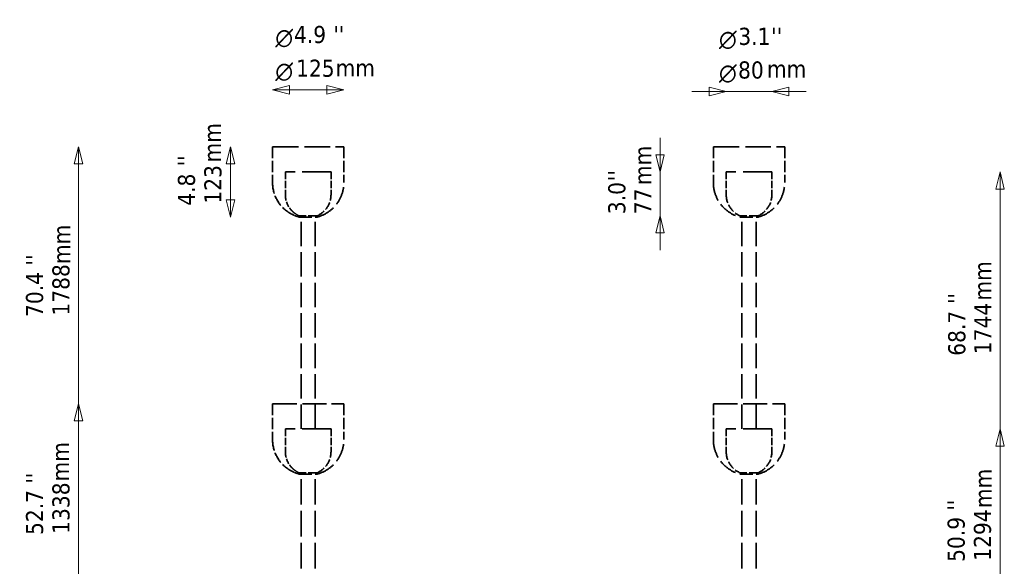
# Model space of a CAD drawing. Header units: millimetres. Extents: x 188 to 1913, y 148 to 2839.
# Tile 211 of 211: x 188 to 1913, y 1882 to 2839. Entities that reach past the tile are written whole.
import ezdxf

# ---------------------------------------------------------------- set-up
doc = ezdxf.new("R2010")
doc.units = ezdxf.units.MM
doc.header["$LTSCALE"] = 10
doc.linetypes.add('DASHED', pattern=[0.2068, 0.1655, -0.0413])
for name, color, linetype, lineweight in [('Symbol (ISO)', 7, 'Continuous', 25), ('Widoczne (ISO)', 7, 'Continuous', 50), ('Wymiar (ISO)', 7, 'Continuous', 25)]:
    doc.layers.add(name, color=color, linetype=linetype, lineweight=lineweight)
doc.styles.add('Styl tekstu27', font='AIGDT___.TTF')
doc.styles.add('Tekst notatki (ISO)', font='tahoma.ttf')

msp = doc.modelspace()

# ---------------------------------------------------------------- linework, layer by layer
at = {"layer": 'Widoczne (ISO)', "linetype": 'DASHED', "lineweight": 35, "ltscale": 27.127596}
for p, q in [((630.8, 2616.7), (755.8, 2616.7)), ((1403.5, 2616.7), (1528.5, 2616.7))]:
    msp.add_line(p, q, dxfattribs=at)
at = {"layer": 'Widoczne (ISO)', "linetype": 'DASHED', "lineweight": 35, "ltscale": 11.898498}
for p, q in [((630.8, 2616.7), (630.8, 2554.2)), ((755.8, 2616.7), (755.8, 2554.2)), ((1403.5, 2616.7), (1403.5, 2554.2)), ((1528.5, 2616.7), (1528.5, 2554.2)), ((630.8, 2166.7), (630.8, 2104.2)), ((755.8, 2166.7), (755.8, 2104.2)), ((1403.5, 2166.7), (1403.5, 2104.2)), ((1528.5, 2166.7), (1528.5, 2104.2))]:
    msp.add_line(p, q, dxfattribs=at)
at = {"layer": 'Widoczne (ISO)', "linetype": 'DASHED', "lineweight": 35, "ltscale": 26.259514}
for p, q in [((632.8, 2616.7), (753.8, 2616.7)), ((1405.5, 2616.7), (1526.5, 2616.7))]:
    msp.add_line(p, q, dxfattribs=at)
at = {"layer": 'Widoczne (ISO)', "linetype": 'DASHED', "lineweight": 35, "ltscale": 30.382908}
for p, q in [((733.3, 2572.7), (653.3, 2572.7)), ((1506, 2572.7), (1426, 2572.7)), ((733.3, 2122.7), (653.3, 2122.7)), ((1506, 2122.7), (1426, 2122.7))]:
    msp.add_line(p, q, dxfattribs=at)
at = {"layer": 'Widoczne (ISO)', "linetype": 'DASHED', "lineweight": 35, "ltscale": 7.615002}
for p, q in [((653.3, 2572.7), (653.3, 2532.7)), ((733.3, 2572.7), (733.3, 2532.7)), ((1426, 2572.7), (1426, 2532.7)), ((1506, 2572.7), (1506, 2532.7)), ((653.3, 2122.7), (653.3, 2082.7)), ((733.3, 2122.7), (733.3, 2082.7)), ((1426, 2122.7), (1426, 2082.7)), ((1506, 2122.7), (1506, 2082.7))]:
    msp.add_line(p, q, dxfattribs=at)
at = {"layer": 'Widoczne (ISO)', "linetype": 'DASHED', "lineweight": 35, "ltscale": 9.56932}
for p, q in [((709.3, 2496), (677.3, 2496)), ((1482, 2496), (1450, 2496)), ((709.3, 2046), (677.3, 2046)), ((1482, 2046), (1450, 2046))]:
    msp.add_line(p, q, dxfattribs=at)
at = {"layer": 'Widoczne (ISO)', "linetype": 'DASHED', "lineweight": 35, "ltscale": 13.676178}
for p, q in [((677.3, 2493.7), (709.3, 2493.7)), ((1450, 2493.7), (1482, 2493.7)), ((677.3, 2043.7), (709.3, 2043.7)), ((1450, 2043.7), (1482, 2043.7))]:
    msp.add_line(p, q, dxfattribs=at)
at = {"layer": 'Widoczne (ISO)', "linetype": 'DASHED', "lineweight": 35, "ltscale": 25.790232}
for p, q in [((680.8, 2122.7), (680.8, 2496)), ((705.8, 2122.7), (705.8, 2496)), ((1453.5, 2122.7), (1453.5, 2496)), ((1478.5, 2122.7), (1478.5, 2496))]:
    msp.add_line(p, q, dxfattribs=at)
at = {"layer": 'Widoczne (ISO)', "linetype": 'DASHED', "lineweight": 35, "ltscale": 25.388874}
for p, q in [((630.8, 2166.7), (755.8, 2166.7)), ((1403.5, 2166.7), (1528.5, 2166.7))]:
    msp.add_line(p, q, dxfattribs=at)
at = {"layer": 'Widoczne (ISO)', "linetype": 'DASHED', "lineweight": 35, "ltscale": 24.519987}
for p, q in [((632.8, 2166.7), (753.8, 2166.7)), ((1405.5, 2166.7), (1526.5, 2166.7))]:
    msp.add_line(p, q, dxfattribs=at)
at = {"layer": 'Widoczne (ISO)', "linetype": 'DASHED', "lineweight": 35, "ltscale": 26.999443}
for p, q in [((680.8, 1822.7), (680.8, 2046)), ((705.8, 1822.7), (705.8, 2046)), ((1453.5, 1822.7), (1453.5, 2046)), ((1478.5, 1822.7), (1478.5, 2046))]:
    msp.add_line(p, q, dxfattribs=at)
at = {"layer": 'Widoczne (ISO)', "linetype": 'DASHED', "lineweight": 35, "ltscale": 11.664359}
for centre in [(693.3, 2554.2), (693.3, 2104.2)]:
    msp.add_arc(centre, 62.5, 180, 236.1683, dxfattribs=at)
at = {"layer": 'Widoczne (ISO)', "linetype": 'DASHED', "lineweight": 35, "ltscale": 19.824623}
for centre, start, end in [((693.3, 2554.2), 284.8328, 0), ((1466, 2554.2), 180, 255.1672), ((1466, 2554.2), 284.8328, 0), ((693.3, 2104.2), 284.8328, 0), ((1466, 2104.2), 180, 255.1672), ((1466, 2104.2), 284.8328, 0)]:
    msp.add_arc(centre, 62.5, start, end, dxfattribs=at)
at = {"layer": 'Widoczne (ISO)', "linetype": 'DASHED', "lineweight": 35, "ltscale": 5.947565}
for centre in [(693.3, 2532.7), (693.3, 2082.7)]:
    msp.add_arc(centre, 40, 180, 224.75, dxfattribs=at)
at = {"layer": 'Widoczne (ISO)', "linetype": 'DASHED', "lineweight": 35, "ltscale": 8.827931}
for centre, start, end in [((693.3, 2532.7), 293.5782, 0), ((1466, 2532.7), 180, 246.4218), ((1466, 2532.7), 293.5782, 0), ((693.3, 2082.7), 293.5782, 0), ((1466, 2082.7), 180, 246.4218), ((1466, 2082.7), 293.5782, 0)]:
    msp.add_arc(centre, 40, start, end, dxfattribs=at)
at = {"layer": 'Widoczne (ISO)', "linetype": 'DASHED', "lineweight": 35, "ltscale": 2.429679}
for centre in [(693.3, 2554.2), (693.3, 2104.2)]:
    msp.add_arc(centre, 62.5, 243.4669, 255.1672, dxfattribs=at)
at = {"layer": 'Widoczne (ISO)', "linetype": 'DASHED', "lineweight": 35, "ltscale": 1.715295}
for centre in [(693.3, 2532.7), (693.3, 2082.7)]:
    msp.add_arc(centre, 40, 233.5152, 246.4218, dxfattribs=at)
at = {"layer": 'Widoczne (ISO)', "linetype": 'DASHED', "lineweight": 35, "ltscale": 0.752842}
for points in [[(664.9, 2504.5), (664.9, 2504.5), (664.9, 2504.5), (665.1, 2504.3), (665.3, 2504.2), (665.6, 2503.8), (665.9, 2503.6), (666.5, 2503), (666.8, 2502.8), (667.1, 2502.5)], [(664.9, 2054.5), (664.9, 2054.5), (664.9, 2054.5), (665.1, 2054.3), (665.3, 2054.2), (665.6, 2053.8), (665.9, 2053.6), (666.5, 2053), (666.8, 2052.8), (667.1, 2052.5)]]:
    msp.add_open_spline(points, degree=3, knots=[1.1619826, 1.1619826, 1.1619826, 1.1619826, 1.2360609, 1.2360609, 1.3101392, 1.3101392, 1.4258768, 1.4258768, 1.5416144, 1.5416144, 1.5416144, 1.5416144], dxfattribs=at)
at = {"layer": 'Widoczne (ISO)', "linetype": 'DASHED', "lineweight": 35, "ltscale": 0.775564}
for points in [[(667.1, 2502.5), (667.4, 2502.2), (667.7, 2502), (668.4, 2501.4), (668.7, 2501.2), (669.1, 2500.8), (669.2, 2500.7), (669.4, 2500.6), (669.4, 2500.6), (669.5, 2500.5), (669.5, 2500.5), (669.5, 2500.5)], [(667.1, 2052.5), (667.4, 2052.2), (667.7, 2052), (668.4, 2051.4), (668.7, 2051.2), (669.1, 2050.8), (669.2, 2050.7), (669.4, 2050.6), (669.4, 2050.6), (669.5, 2050.5), (669.5, 2050.5), (669.5, 2050.5)]]:
    msp.add_open_spline(points, degree=3, knots=[0, 0, 0, 0, 0.1205823, 0.1205823, 0.2411645, 0.2411645, 0.31617, 0.31617, 0.3536727, 0.3536727, 0.3911754, 0.3911754, 0.3911754, 0.3911754], dxfattribs=at)
at = {"layer": 'Widoczne (ISO)', "linetype": 'DASHED', "lineweight": 35, "ltscale": 3.673922}
for points in [[(661.7, 2500.2), (661.3, 2500.5), (660.8, 2500.8), (659.9, 2501.3), (659.5, 2501.6), (659, 2501.9), (658.8, 2502), (658.6, 2502.2), (658.6, 2502.2), (658.5, 2502.2), (658.5, 2502.2), (658.5, 2502.2), (658.5, 2502.2), (658.6, 2502.2), (658.6, 2502.2), (658.8, 2502), (659, 2501.9), (659.5, 2501.6), (659.9, 2501.3), (660.8, 2500.8), (661.3, 2500.5), (662.2, 2500), (662.7, 2499.7), (663.7, 2499.1), (664.2, 2498.9), (664.8, 2498.6), (665, 2498.5), (665.2, 2498.3), (665.3, 2498.3), (665.3, 2498.3), (665.4, 2498.2), (665.4, 2498.2), (665.3, 2498.3), (665.3, 2498.3), (665.2, 2498.3), (665, 2498.5), (664.8, 2498.6), (664.2, 2498.9), (663.7, 2499.1), (662.7, 2499.7), (662.2, 2500), (661.7, 2500.2)], [(661.7, 2050.2), (661.3, 2050.5), (660.8, 2050.8), (659.9, 2051.3), (659.5, 2051.6), (659, 2051.9), (658.8, 2052), (658.6, 2052.2), (658.6, 2052.2), (658.5, 2052.2), (658.5, 2052.2), (658.5, 2052.2), (658.5, 2052.2), (658.6, 2052.2), (658.6, 2052.2), (658.8, 2052), (659, 2051.9), (659.5, 2051.6), (659.9, 2051.3), (660.8, 2050.8), (661.3, 2050.5), (662.2, 2050), (662.7, 2049.7), (663.7, 2049.1), (664.2, 2048.9), (664.8, 2048.6), (665, 2048.5), (665.2, 2048.3), (665.3, 2048.3), (665.3, 2048.3), (665.4, 2048.2), (665.4, 2048.2), (665.3, 2048.3), (665.3, 2048.3), (665.2, 2048.3), (665, 2048.5), (664.8, 2048.6), (664.2, 2048.9), (663.7, 2049.1), (662.7, 2049.7), (662.2, 2050), (661.7, 2050.2)]]:
    msp.add_open_spline(points, degree=3, knots=[0, 0, 0, 0, 0.151123, 0.151123, 0.302246, 0.302246, 0.376402, 0.376402, 0.41348, 0.41348, 0.450558, 0.450558, 0.487636, 0.487636, 0.524715, 0.524715, 0.598871, 0.598871, 0.749994, 0.749994, 0.901117, 0.901117, 1.062833, 1.062833, 1.22455, 1.22455, 1.301202, 1.301202, 1.339528, 1.339528, 1.377854, 1.377854, 1.416181, 1.416181, 1.454507, 1.454507, 1.531159, 1.531159, 1.692876, 1.692876, 1.854592, 1.854592, 1.854592, 1.854592], dxfattribs=at)
at = {"layer": 'Wymiar (ISO)', "lineweight": 18}
for p, q in [((660.8, 2724.2), (630.8, 2716.7)), ((660.8, 2716.7), (630.8, 2716.7)), ((630.8, 2716.7), (660.8, 2709.2)), ((660.8, 2709.2), (660.8, 2724.2)), ((660.8, 2716.7), (725.8, 2716.7)), ((755.8, 2716.7), (725.8, 2724.2)), ((725.8, 2724.2), (725.8, 2709.2)), ((725.8, 2716.7), (755.8, 2716.7)), ((725.8, 2709.2), (755.8, 2716.7)), ((1396, 2713.6), (1366, 2713.6)), ((1426, 2713.6), (1396, 2721.1)), ((1396, 2721.1), (1396, 2706.1)), ((1396, 2713.6), (1426, 2713.6)), ((1396, 2706.1), (1426, 2713.6)), ((1426, 2713.6), (1506, 2713.6)), ((1536, 2721.1), (1506, 2713.6)), ((1536, 2713.6), (1506, 2713.6)), ((1506, 2713.6), (1536, 2706.1)), ((1536, 2706.1), (1536, 2721.1)), ((1536, 2713.6), (1566, 2713.6)), ((1310, 2602.7), (1310, 2632.7)), ((290.8, 2616.7), (283.3, 2586.7)), ((290.8, 2586.7), (290.8, 2616.7)), ((298.3, 2586.7), (290.8, 2616.7)), ((557, 2616.7), (549.5, 2586.7)), ((557, 2586.7), (557, 2616.7)), ((564.5, 2586.7), (557, 2616.7)), ((1302.5, 2602.7), (1310, 2572.7)), ((1317.5, 2602.7), (1302.5, 2602.7)), ((1310, 2602.7), (1310, 2572.7)), ((1310, 2572.7), (1317.5, 2602.7)), ((283.3, 2586.7), (298.3, 2586.7)), ((290.8, 2586.7), (290.8, 858.7)), ((549.5, 2586.7), (564.5, 2586.7)), ((557, 2586.7), (557, 2523.7)), ((1310, 2572.7), (1310, 2496)), ((1906, 2572.7), (1898.5, 2542.7)), ((1906, 2542.7), (1906, 2572.7)), ((1913.5, 2542.7), (1906, 2572.7)), ((1898.5, 2542.7), (1913.5, 2542.7)), ((1906, 2542.7), (1906, 858.7)), ((549.5, 2523.7), (557, 2493.7)), ((564.5, 2523.7), (549.5, 2523.7)), ((557, 2523.7), (557, 2493.7)), ((557, 2493.7), (564.5, 2523.7)), ((1310, 2496), (1302.5, 2466)), ((1310, 2466), (1310, 2496)), ((1317.5, 2466), (1310, 2496)), ((1302.5, 2466), (1317.5, 2466)), ((1310, 2466), (1310, 2436)), ((290.8, 2166.7), (283.3, 2136.7)), ((290.8, 2136.7), (290.8, 2166.7)), ((298.3, 2136.7), (290.8, 2166.7)), ((283.3, 2136.7), (298.3, 2136.7)), ((290.8, 2136.7), (290.8, 858.7)), ((1906, 2122.7), (1898.5, 2092.7)), ((1906, 2092.7), (1906, 2122.7)), ((1913.5, 2092.7), (1906, 2122.7)), ((1898.5, 2092.7), (1913.5, 2092.7)), ((1906, 2092.7), (1906, 858.7))]:
    msp.add_line(p, q, dxfattribs=at)
at = {"layer": 'Wymiar (ISO)', "lineweight": 18, "flags": 128}
for points in [[(660.8, 2724.2), (630.8, 2716.7), (660.8, 2709.2), (660.8, 2724.2)], [(725.8, 2709.2), (755.8, 2716.7), (725.8, 2724.2), (725.8, 2709.2)], [(1396, 2706.1), (1426, 2713.6), (1396, 2721.1), (1396, 2706.1)], [(1536, 2721.1), (1506, 2713.6), (1536, 2706.1), (1536, 2721.1)], [(298.3, 2586.7), (290.8, 2616.7), (283.3, 2586.7), (298.3, 2586.7)], [(564.5, 2586.7), (557, 2616.7), (549.5, 2586.7), (564.5, 2586.7)], [(1302.5, 2602.7), (1310, 2572.7), (1317.5, 2602.7), (1302.5, 2602.7)], [(1913.5, 2542.7), (1906, 2572.7), (1898.5, 2542.7), (1913.5, 2542.7)], [(549.5, 2523.7), (557, 2493.7), (564.5, 2523.7), (549.5, 2523.7)], [(1317.5, 2466), (1310, 2496), (1302.5, 2466), (1317.5, 2466)], [(298.3, 2136.7), (290.8, 2166.7), (283.3, 2136.7), (298.3, 2136.7)], [(1913.5, 2092.7), (1906, 2122.7), (1898.5, 2092.7), (1913.5, 2092.7)]]:
    msp.add_lwpolyline(points, dxfattribs=at)
at = {"layer": 'Wymiar (ISO)'}
for points in [[(660.8, 2724.2), (630.8, 2716.7), (660.8, 2709.2), (660.8, 2724.2)], [(725.8, 2709.2), (755.8, 2716.7), (725.8, 2724.2), (725.8, 2709.2)], [(1396, 2706.1), (1426, 2713.6), (1396, 2721.1), (1396, 2706.1)], [(1536, 2721.1), (1506, 2713.6), (1536, 2706.1), (1536, 2721.1)], [(298.3, 2586.7), (290.8, 2616.7), (283.3, 2586.7), (298.3, 2586.7)], [(564.5, 2586.7), (557, 2616.7), (549.5, 2586.7), (564.5, 2586.7)], [(1302.5, 2602.7), (1310, 2572.7), (1317.5, 2602.7), (1302.5, 2602.7)], [(1913.5, 2542.7), (1906, 2572.7), (1898.5, 2542.7), (1913.5, 2542.7)], [(549.5, 2523.7), (557, 2493.7), (564.5, 2523.7), (549.5, 2523.7)], [(1317.5, 2466), (1310, 2496), (1302.5, 2466), (1317.5, 2466)], [(298.3, 2136.7), (290.8, 2166.7), (283.3, 2136.7), (298.3, 2136.7)], [(1913.5, 2092.7), (1906, 2122.7), (1898.5, 2092.7), (1913.5, 2092.7)]]:
    msp.add_solid(points, dxfattribs=at)

# ---------------------------------------------------------------- texts
at = {"layer": 'Symbol (ISO)', "char_height": 30, "attachment_point": 1, "style": 'Tekst notatki (ISO)'}
for insert, width in [((741.4, 2769.9), 69.287), ((1497.5, 2768.1), 76.804)]:
    msp.add_mtext('\\fTahoma|b0|i0;mm', dxfattribs=dict(at, insert=insert, width=width))
at = {"layer": 'Symbol (ISO)', "char_height": 30, "width": 69.287, "attachment_point": 1, "rotation": 90, "style": 'Tekst notatki (ISO)'}
for insert in [(510.3, 2589.3), (1264.8, 2549.6), (246.2, 2411.4), (1860.5, 2347.4), (244, 2030.7), (1861.6, 1984)]:
    msp.add_mtext('\\fTahoma|b0|i0;mm', dxfattribs=dict(at, insert=insert))
at = {"layer": 'Wymiar (ISO)', "char_height": 30, "attachment_point": 7}
for s, insert, style in [('4.9', (668.4, 2797.8), 'Tekst notatki (ISO)'), ("''", (737.2, 2798.4), 'Tekst notatki (ISO)'), ('3.1', (1447.3, 2794.6), 'Tekst notatki (ISO)'), ("''", (1504.9, 2795.3), 'Tekst notatki (ISO)'), ('\\fAIGDT|b0|i0|p0;n', (635.7, 2790.8), 'Styl tekstu27'), ('\\fAIGDT|b0|i0|p0;n', (1413.4, 2787.7), 'Styl tekstu27'), ('125', (672.1, 2738.8), 'Tekst notatki (ISO)'), ('80', (1446.8, 2735.7), 'Tekst notatki (ISO)'), ('\\fAIGDT|b0|i0|p0;n', (635.7, 2731.9), 'Styl tekstu27'), ('\\fAIGDT|b0|i0|p0;n', (1413.4, 2728.8), 'Styl tekstu27')]:
    msp.add_mtext(s, dxfattribs=dict(at, insert=insert, style=style))
at = {"layer": 'Wymiar (ISO)', "char_height": 30, "attachment_point": 7, "rotation": 90, "style": 'Tekst notatki (ISO)'}
for s, insert in [("''", (494.8, 2582.4)), ('123', (541.8, 2517.2)), ("''", (1249.1, 2556.5)), ('4.8', (495.5, 2513.5)), ('3.0', (1249.8, 2498.8)), ('77', (1294.8, 2498.8)), ("''", (228.6, 2408.9)), ('1788', (275.5, 2321.2)), ('70.4', (229.2, 2318.7)), ("''", (1845, 2341.3)), ('1744', (1890.7, 2253.6)), ('68.7', (1845.7, 2250.8)), ("''", (228.6, 2026.7)), ('1338', (275.5, 1939)), ('52.7', (229.2, 1937)), ("''", (1843.9, 1979.5)), ('1294', (1890.7, 1891.9)), ('50.9', (1844.6, 1889.9))]:
    msp.add_mtext(s, dxfattribs=dict(at, insert=insert))

doc.saveas('drawing.dxf')
